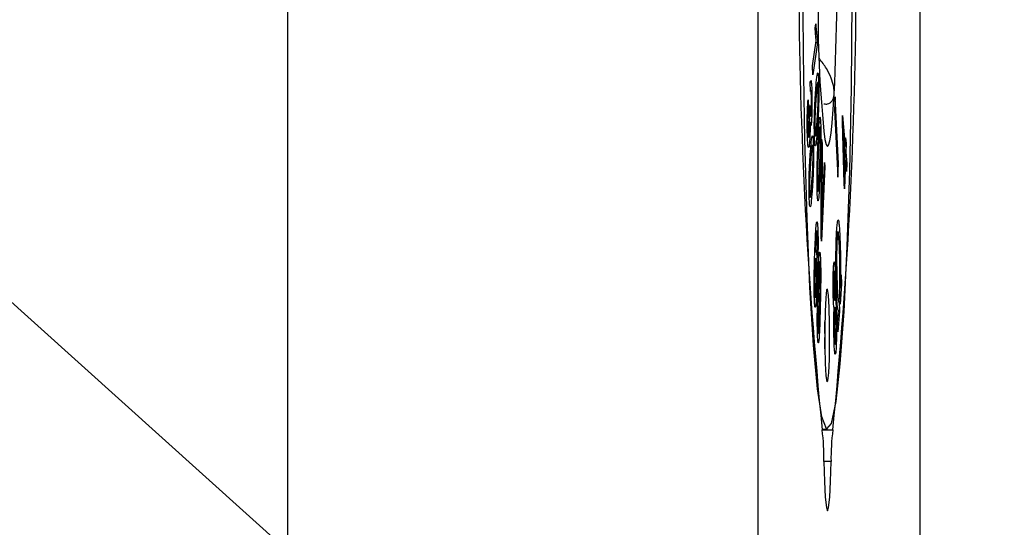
# Model space of a CAD drawing. Header units: millimetres. Extents: x 0 to 1262, y 0 to 420.
# Tile 75 of 99: x 1030.68 to 1037.69, y 161.44 to 165.05. Entities that reach past the tile are written whole.
import ezdxf

# ---------------------------------------------------------------- set-up
doc = ezdxf.new("R2010")
doc.units = ezdxf.units.MM
doc.header["$PDSIZE"] = -1
doc.layers.add('SLD-0', color=7, linetype='Continuous')
doc.styles.add('SLDTEXTSTYLE0', font='TXT', dxfattribs={"width": 0.75})
doc.dimstyles.new('SLDDIMSTYLE8', dxfattribs={"dimtxt": 3.5, "dimasz": 3.2, "dimexe": 0, "dimexo": 0.0625, "dimgap": 0.875, "dimtad": 0, "dimtih": 1, "dimtoh": 1, "dimdec": 1, "dimlfac": 3, "dimrnd": 1e-09, "dimzin": 4, "dimdsep": 46, "dimtxsty": 'SLDTEXTSTYLE0', "dimblk1": 'NONE', "dimsah": 1, "dimcen": 0, "dimadec": 0, "dimazin": 1, "dimtfac": 1, "dimtdec": 1, "dimtmove": 0, "dimatfit": 3, "dimldrblk": 'NONE', "dimfxl": 1, "dimfrac": 2, "dimtolj": 1, "dimtzin": 12, "dimarcsym": 0})

# ---------------------------------------------------------------- blocks, each defined once
blk = doc.blocks.new('*D84')
at = {"layer": 'Defpoints', "color": 0, "transparency": 16777216}
for p in [(1018.227, 174.1974), (1020.9525, 171.7447)]:
    blk.add_point(p, dxfattribs=at)
at = {"layer": 'SLD-0', "color": 0, "lineweight": -2, "transparency": 16777216}
for p, q in [((1018.227, 174.1974), (1020.9525, 171.7447)), ((1036.6282, 157.6381), (1023.3312, 169.6041)), ((1039.8282, 157.6381), (1036.6282, 157.6381))]:
    blk.add_line(p, q, dxfattribs=at)
at = {"layer": 'SLD-0', "color": 0, "transparency": 16777216}
blk.add_solid([(1023.6879, 170.0005), (1022.9744, 169.2077), (1020.9525, 171.7447)], dxfattribs=at)
at = {"layer": 'SLD-0', "color": 0, "transparency": 16777216, "insert": (1040.7032, 159.3881), "char_height": 3.5, "attachment_point": 1, "style": 'SLDTEXTSTYLE0'}
blk.add_mtext('\\A1;3X∅11.0 [∅0.43]', dxfattribs=at)
blk = doc.blocks.new('_None')

msp = doc.modelspace()

# ---------------------------------------------------------------- linework, layer by layer
at = {"color": 7, "linetype": 'Continuous', "lineweight": 25}
for p, q in [((1037.089759, 340.627773), (1037.089759, 150.314287)), ((1035.936163, 333.9341), (1035.936163, 157.00796)), ((1032.589759, 202.46634), (1032.589759, 154.340877)), ((1036.345098, 164.994667), (1036.348987, 165.021905)), ((1036.349566, 164.930863), (1036.360051, 164.93139)), ((1036.360051, 164.93139), (1036.360836, 164.890398)), ((1036.326732, 164.723169), (1036.35236, 164.90274)), ((1036.360836, 164.890398), (1036.327944, 164.659961)), ((1036.350644, 164.890715), (1036.360836, 164.890398)), ((1036.327944, 164.659961), (1036.326732, 164.723169)), ((1036.310455, 164.540043), (1036.309711, 164.607057)), ((1036.314186, 164.550813), (1036.310333, 164.551016)), ((1036.486817, 164.502666), (1036.481818, 164.409639)), ((1036.511161, 164.025077), (1036.486817, 164.502666)), ((1036.294263, 164.481605), (1036.296226, 164.424551)), ((1036.303776, 164.418182), (1036.307371, 164.440643)), ((1036.305786, 164.430744), (1036.307553, 164.43078)), ((1036.307371, 164.440643), (1036.307553, 164.43078)), ((1036.481818, 164.409639), (1036.506162, 163.93205)), ((1036.538486, 164.322011), (1036.539945, 164.368867)), ((1036.539945, 164.368867), (1036.559357, 164.148144)), ((1036.305389, 164.311766), (1036.316687, 164.311225)), ((1036.373519, 164.323791), (1036.383409, 164.324192)), ((1036.55122, 163.886901), (1036.538486, 164.322011)), ((1036.375562, 164.274039), (1036.370267, 164.274286)), ((1036.540756, 164.244426), (1036.544059, 164.243945)), ((1036.544059, 164.243945), (1036.552987, 163.943621)), ((1036.557559, 164.090437), (1036.544059, 164.243945)), ((1036.559357, 164.148144), (1036.561338, 164.21177)), ((1036.561338, 164.21177), (1036.564711, 164.173417)), ((1036.386992, 163.50332), (1036.390332, 164.201469)), ((1036.390186, 164.170955), (1036.394111, 164.171085)), ((1036.390332, 164.201469), (1036.394111, 164.171085)), ((1036.394111, 164.171085), (1036.391125, 163.668381)), ((1036.552528, 164.147652), (1036.559357, 164.148144)), ((1036.560141, 164.173334), (1036.564711, 164.173417)), ((1036.564711, 164.173417), (1036.56273, 164.109792)), ((1036.552987, 163.943621), (1036.557559, 164.090437)), ((1036.555868, 164.109667), (1036.56273, 164.109792)), ((1036.56273, 164.109792), (1036.569906, 164.028194)), ((1036.414487, 164.006961), (1036.390576, 163.474366)), ((1036.393914, 163.645902), (1036.410928, 164.035622)), ((1036.409673, 164.006863), (1036.414487, 164.006961)), ((1036.410928, 164.035622), (1036.414487, 164.006961)), ((1036.501419, 164.025087), (1036.511161, 164.025077)), ((1036.506162, 163.93205), (1036.511161, 164.025077)), ((1036.560932, 164.052085), (1036.554593, 163.848548)), ((1036.556375, 164.052412), (1036.560932, 164.052085)), ((1036.568108, 163.970487), (1036.560932, 164.052085)), ((1036.563044, 164.02807), (1036.569906, 164.028194)), ((1036.569906, 164.028194), (1036.568108, 163.970487)), ((1036.549571, 163.943265), (1036.552987, 163.943621)), ((1036.554593, 163.848548), (1036.55122, 163.886901)), ((1036.387782, 163.668402), (1036.391125, 163.668381)), ((1036.348551, 163.527041), (1036.353637, 163.526807)), ((1036.357087, 163.547047), (1036.349705, 163.547434)), ((1036.387243, 163.555777), (1036.390282, 163.556406)), ((1036.390576, 163.474366), (1036.386992, 163.50332)), ((1036.363697, 163.356197), (1036.360641, 163.390503)), ((1036.373355, 163.305395), (1036.368978, 163.30558)), ((1036.481739, 163.257185), (1036.481583, 163.257192)), ((1036.523732, 163.139973), (1036.530909, 163.2348)), ((1036.530909, 163.2348), (1036.533114, 163.17166)), ((1036.533114, 163.17166), (1036.521666, 163.025551)), ((1036.526138, 163.171761), (1036.533114, 163.17166)), ((1036.521666, 163.025551), (1036.519311, 163.092847)), ((1036.520463, 163.139508), (1036.523732, 163.139973)), ((1036.483082, 163.058765), (1036.487582, 163.058991)), ((1036.515369, 163.044277), (1036.517762, 162.97577)), ((1036.487873, 163.000263), (1036.487616, 163.000276)), ((1036.50404, 162.893025), (1036.511491, 162.983736)), ((1036.517762, 162.97577), (1036.506277, 162.829067)), ((1036.510845, 162.975869), (1036.517762, 162.97577)), ((1036.506277, 162.829067), (1036.50404, 162.893025)), ((1036.393336, 162.137697), (1036.432588, 162.137697)), ((1036.394651, 162.132141), (1036.470524, 162.132141)), ((1036.45757, 161.905583), (1036.407605, 161.905583))]:
    msp.add_line(p, q, dxfattribs=at)
at = {"color": 7, "linetype": 'Continuous', "lineweight": 25, "flags": 128}
for points in [[(1036.606417, 165.189342), (1036.600486, 164.565851), (1036.588486, 163.975076), (1036.570852, 163.438369), (1036.54822, 162.975128), (1036.52141, 162.602094), (1036.491389, 162.332752), (1036.459243, 162.176835), (1036.426133, 162.139979), (1036.393257, 162.223516), (1036.361802, 162.424426), (1036.332906, 162.735449), (1036.307612, 163.145342), (1036.286836, 163.639293), (1036.271327, 164.199446), (1036.261647, 164.805559), (1036.258144, 165.435723)], [(1036.413804, 164.199027), (1036.422654, 164.163063), (1036.431674, 164.149479), (1036.44071, 164.158506), (1036.449607, 164.189992), (1036.458212, 164.243396), (1036.466379, 164.317805), (1036.473968, 164.411947), (1036.480849, 164.524209)], [(1036.435037, 162.481509), (1036.441181, 162.537488), (1036.445736, 162.634131), (1036.448009, 162.756726), (1036.447654, 162.886609), (1036.444724, 163.004006), (1036.439666, 163.091045), (1036.43325, 163.134474), (1036.426452, 163.127683), (1036.420308, 163.071704), (1036.415753, 162.975061), (1036.41348, 162.852466), (1036.413836, 162.722583), (1036.416765, 162.605186), (1036.421823, 162.518147), (1036.428239, 162.474718), (1036.435037, 162.481509)], [(1036.407605, 161.905583), (1036.41128, 161.76413), (1036.41708, 161.651629), (1036.424427, 161.579302), (1036.432588, 161.554363), (1036.440749, 161.579302), (1036.448096, 161.651629), (1036.453896, 161.76413), (1036.45757, 161.905583)]]:
    msp.add_lwpolyline(points, dxfattribs=at)
at = {"color": 7, "linetype": 'Continuous', "lineweight": 25}
for centre, radius, start, end in [((1069.686883, 165.47103), 33.459242, 174.2729373, 185.7270627), ((1003.178293, 165.47103), 33.459242, 354.2729373, 5.7270627), ((1015.840266, 165.465147), 20.662018, 357.389877, 0.918083), ((1044.4777, 165.084696), 8.112387, 179.5680943, 186.2677523), ((1030.281981, 162.804596), 6.132838, 359.0944773, 0.9055227), ((1034.72293, 161.922907), 1.684765, 359.4108162, 7.1340799), ((1038.142246, 161.922907), 1.684765, 172.8659201, 180.5891838)]:
    msp.add_arc(centre, radius, start, end, dxfattribs=at)
for points, knots in [([(1036.35236, 164.90274), (1036.351088, 164.914332), (1036.349134, 164.932138), (1036.346765, 164.96508), (1036.345655, 164.984774), (1036.345098, 164.994667)], [0, 0, 0, 0, 0.48144152, 0.73953647, 1, 1, 1, 1]), ([(1036.348987, 165.021905), (1036.350113, 165.005927), (1036.352287, 164.975085), (1036.35604, 164.942295), (1036.358693, 164.935081), (1036.360051, 164.93139)], [0, 0, 0, 0, 0.34430219, 0.66455928, 1, 1, 1, 1]), ([(1036.480849, 164.524209), (1036.480345, 164.540581), (1036.4793, 164.574591), (1036.459056, 164.638268), (1036.425694, 164.70888), (1036.392426, 164.752101), (1036.374896, 164.774875)], [0, 0, 0, 0, 0.21785165, 0.45255879, 0.71154716, 1, 1, 1, 1]), ([(1036.34928, 164.559879), (1036.350433, 164.574902), (1036.353913, 164.620246), (1036.358698, 164.665154), (1036.363513, 164.676237), (1036.366369, 164.664571), (1036.368301, 164.638467), (1036.3691, 164.618724), (1036.369368, 164.612089)], [0, 0, 0, 0, 0.18631446, 0.56235589, 0.69357807, 0.82625739, 0.94160798, 1, 1, 1, 1]), ([(1036.309711, 164.607057), (1036.311094, 164.613054), (1036.313452, 164.623276), (1036.316878, 164.61326), (1036.319479, 164.58566), (1036.320873, 164.552335), (1036.321395, 164.532064), (1036.321512, 164.527518)], [0, 0, 0, 0, 0.30734959, 0.52390078, 0.74148691, 0.9420327, 1, 1, 1, 1]), ([(1036.340112, 164.215192), (1036.339622, 164.231763), (1036.338678, 164.263745), (1036.338686, 164.324222), (1036.33991, 164.393839), (1036.34356, 164.47767), (1036.347101, 164.528567), (1036.34928, 164.559879)], [0, 0, 0, 0, 0.13080573, 0.2524474, 0.40875475, 0.63627502, 1, 1, 1, 1]), ([(1036.366368, 164.575068), (1036.366054, 164.581777), (1036.365433, 164.595012), (1036.363921, 164.605851), (1036.361848, 164.607651), (1036.358776, 164.592022), (1036.355226, 164.55391), (1036.35267, 164.520396), (1036.35138, 164.503491)], [0, 0, 0, 0, 0.08277329, 0.16329882, 0.27918384, 0.44773074, 0.72141459, 1, 1, 1, 1]), ([(1036.35806, 164.324017), (1036.359189, 164.339795), (1036.361449, 164.371369), (1036.364386, 164.420505), (1036.366406, 164.468262), (1036.367143, 164.510042), (1036.367191, 164.542775), (1036.366766, 164.563543), (1036.366425, 164.573422), (1036.366368, 164.575068)], [0, 0, 0, 0, 0.24567506, 0.49166316, 0.68605237, 0.80094261, 0.89104836, 0.98183591, 1, 1, 1, 1]), ([(1036.369368, 164.612089), (1036.369865, 164.595554), (1036.370833, 164.563362), (1036.37087, 164.511497), (1036.370349, 164.482343), (1036.37013, 164.470071)], [0, 0, 0, 0, 0.37949139, 0.73879803, 1, 1, 1, 1]), ([(1036.318326, 164.499081), (1036.317995, 164.509705), (1036.317381, 164.52947), (1036.315849, 164.545752), (1036.313932, 164.553318), (1036.312102, 164.548809), (1036.310852, 164.542155), (1036.310455, 164.540043)], [0, 0, 0, 0, 0.21260878, 0.39554302, 0.56535565, 0.86201378, 1, 1, 1, 1]), ([(1036.315291, 164.375076), (1036.316075, 164.383464), (1036.317353, 164.397143), (1036.318436, 164.430299), (1036.318844, 164.461249), (1036.318617, 164.48479), (1036.318377, 164.496567), (1036.318326, 164.499081)], [0, 0, 0, 0, 0.33180971, 0.54111976, 0.75071383, 0.94678875, 1, 1, 1, 1]), ([(1036.321512, 164.527518), (1036.321841, 164.509056), (1036.322484, 164.472889), (1036.321992, 164.417323), (1036.320718, 164.367903), (1036.318832, 164.332063), (1036.317305, 164.317234), (1036.316687, 164.311225)], [0, 0, 0, 0, 0.22074647, 0.43243188, 0.62519279, 0.84811666, 1, 1, 1, 1]), ([(1036.35138, 164.503491), (1036.350252, 164.487686), (1036.347995, 164.456058), (1036.34505, 164.406991), (1036.343037, 164.359028), (1036.342307, 164.317477), (1036.342236, 164.285272), (1036.342652, 164.26476), (1036.342988, 164.254853), (1036.343049, 164.253029)], [0, 0, 0, 0, 0.24622408, 0.49274235, 0.68818379, 0.80316315, 0.89117112, 0.97996501, 1, 1, 1, 1]), ([(1036.407604, 164.452647), (1036.416499, 164.451841), (1036.441031, 164.449617), (1036.468053, 164.471209), (1036.479454, 164.502293), (1036.480751, 164.522673), (1036.480849, 164.524209)], [0, 0, 0, 0, 0.21415792, 0.59066623, 0.96914764, 1, 1, 1, 1]), ([(1036.289035, 164.245499), (1036.288674, 164.26643), (1036.287947, 164.308465), (1036.288672, 164.37167), (1036.290305, 164.424678), (1036.292291, 164.459551), (1036.293745, 164.475819), (1036.294263, 164.481605)], [0, 0, 0, 0, 0.23040554, 0.4627212, 0.65828639, 0.87847834, 1, 1, 1, 1]), ([(1036.296226, 164.424551), (1036.295068, 164.408685), (1036.293284, 164.384245), (1036.291927, 164.338829), (1036.291736, 164.305456), (1036.291996, 164.285688), (1036.292215, 164.275719), (1036.292248, 164.2742)], [0, 0, 0, 0, 0.43792077, 0.6745667, 0.82407533, 0.97319097, 1, 1, 1, 1]), ([(1036.305227, 164.378745), (1036.305062, 164.384667), (1036.304782, 164.394752), (1036.304259, 164.407457), (1036.303937, 164.414602), (1036.303776, 164.418182)], [0, 0, 0, 0, 0.41503076, 0.70691155, 1, 1, 1, 1]), ([(1036.307553, 164.43078), (1036.307891, 164.418819), (1036.30852, 164.396557), (1036.310078, 164.373559), (1036.311812, 164.362285), (1036.313636, 164.363022), (1036.31474, 164.371062), (1036.315291, 164.375076)], [0, 0, 0, 0, 0.22774304, 0.42391276, 0.62007951, 0.81028789, 1, 1, 1, 1]), ([(1036.37013, 164.470071), (1036.36946, 164.446233), (1036.368123, 164.398662), (1036.364626, 164.331681), (1036.361844, 164.291403), (1036.360179, 164.267303)], [0, 0, 0, 0, 0.28744466, 0.57363209, 1, 1, 1, 1]), ([(1036.301354, 164.228205), (1036.302207, 164.236943), (1036.303682, 164.252051), (1036.305131, 164.288832), (1036.305745, 164.32454), (1036.305683, 164.355899), (1036.305359, 164.37212), (1036.305227, 164.378745)], [0, 0, 0, 0, 0.29360733, 0.50764468, 0.72195468, 0.88643692, 1, 1, 1, 1]), ([(1036.364771, 164.172665), (1036.365677, 164.192955), (1036.368409, 164.254193), (1036.372402, 164.321694), (1036.37689, 164.356559), (1036.379805, 164.359761), (1036.382021, 164.344127), (1036.383062, 164.329171), (1036.383409, 164.324192)], [0, 0, 0, 0, 0.18648248, 0.56283105, 0.69394866, 0.82644794, 0.94222688, 1, 1, 1, 1]), ([(1036.308605, 164.324086), (1036.308663, 164.310546), (1036.30878, 164.283466), (1036.307949, 164.240496), (1036.306057, 164.196341), (1036.304094, 164.175681), (1036.30295, 164.163645)], [0, 0, 0, 0, 0.19391291, 0.38781579, 0.64335304, 1, 1, 1, 1]), ([(1036.316687, 164.311225), (1036.315681, 164.304537), (1036.313862, 164.29245), (1036.310941, 164.297717), (1036.309403, 164.315083), (1036.308605, 164.324086)], [0, 0, 0, 0, 0.37362396, 0.67528326, 1, 1, 1, 1]), ([(1036.343049, 164.253029), (1036.343353, 164.246473), (1036.343956, 164.233438), (1036.345422, 164.222381), (1036.347469, 164.219874), (1036.350558, 164.234581), (1036.354162, 164.272753), (1036.356752, 164.306816), (1036.35806, 164.324017)], [0, 0, 0, 0, 0.08039346, 0.15984618, 0.27220654, 0.4406554, 0.71754025, 1, 1, 1, 1]), ([(1036.381023, 164.2734), (1036.380619, 164.278364), (1036.37982, 164.288195), (1036.378132, 164.290507), (1036.375994, 164.280818), (1036.373276, 164.247561), (1036.370452, 164.194049), (1036.368538, 164.150715), (1036.367574, 164.128892)], [0, 0, 0, 0, 0.08429114, 0.16693275, 0.29267595, 0.47087048, 0.73352361, 1, 1, 1, 1]), ([(1036.383409, 164.324192), (1036.384146, 164.309975), (1036.385564, 164.282654), (1036.386233, 164.232475), (1036.386134, 164.202788), (1036.386095, 164.191231)], [0, 0, 0, 0, 0.39850214, 0.76583916, 1, 1, 1, 1]), ([(1036.30295, 164.163645), (1036.30161, 164.154304), (1036.299179, 164.137349), (1036.295384, 164.143227), (1036.292351, 164.167798), (1036.290167, 164.204413), (1036.289379, 164.233043), (1036.289035, 164.245499)], [0, 0, 0, 0, 0.26151194, 0.47468247, 0.68767811, 0.86412498, 1, 1, 1, 1]), ([(1036.292248, 164.2742), (1036.292618, 164.26237), (1036.293311, 164.240243), (1036.295195, 164.219407), (1036.297359, 164.209904), (1036.299544, 164.214467), (1036.300816, 164.224121), (1036.301354, 164.228205)], [0, 0, 0, 0, 0.20397514, 0.38148758, 0.60713079, 0.83380722, 1, 1, 1, 1]), ([(1036.312052, 164.120034), (1036.313221, 164.134579), (1036.316752, 164.178495), (1036.32158, 164.221346), (1036.326378, 164.229632), (1036.329187, 164.216676), (1036.331039, 164.189831), (1036.331797, 164.170119), (1036.33204, 164.163805)], [0, 0, 0, 0, 0.1877376, 0.56681157, 0.69692797, 0.82828053, 0.94499261, 1, 1, 1, 1]), ([(1036.360179, 164.267303), (1036.359026, 164.252283), (1036.355546, 164.206942), (1036.350759, 164.162082), (1036.345945, 164.151021), (1036.343088, 164.162746), (1036.341169, 164.189007), (1036.340375, 164.208675), (1036.340112, 164.215192)], [0, 0, 0, 0, 0.18646384, 0.56290942, 0.69414519, 0.82681517, 0.94261472, 1, 1, 1, 1]), ([(1036.376486, 163.9897), (1036.377357, 164.010623), (1036.379099, 164.052495), (1036.381238, 164.114363), (1036.382527, 164.170132), (1036.382665, 164.213768), (1036.382277, 164.24588), (1036.381572, 164.264002), (1036.381103, 164.272024), (1036.381023, 164.2734)], [0, 0, 0, 0, 0.24601929, 0.49235614, 0.68305902, 0.79812399, 0.88918455, 0.98099207, 1, 1, 1, 1]), ([(1036.329019, 164.128358), (1036.328707, 164.135327), (1036.328102, 164.14886), (1036.32658, 164.15991), (1036.324487, 164.162459), (1036.321412, 164.147145), (1036.317879, 164.110875), (1036.315346, 164.079207), (1036.31407, 164.063246)], [0, 0, 0, 0, 0.08480293, 0.16466572, 0.28346919, 0.45672506, 0.72620229, 1, 1, 1, 1]), ([(1036.33204, 164.163805), (1036.332535, 164.146301), (1036.333484, 164.112762), (1036.333376, 164.061356), (1036.332846, 164.033585), (1036.332637, 164.022662)], [0, 0, 0, 0, 0.39839356, 0.76335992, 1, 1, 1, 1]), ([(1036.360681, 163.794402), (1036.360003, 163.807439), (1036.35867, 163.833081), (1036.35783, 163.889945), (1036.357992, 163.961236), (1036.360267, 164.061633), (1036.363022, 164.129539), (1036.364771, 164.172665)], [0, 0, 0, 0, 0.12662832, 0.24905582, 0.3997951, 0.61882403, 1, 1, 1, 1]), ([(1036.386095, 164.191231), (1036.38578, 164.164864), (1036.385149, 164.112238), (1036.382715, 164.029953), (1036.380587, 163.977183), (1036.379314, 163.945634)], [0, 0, 0, 0, 0.28764481, 0.57410558, 1, 1, 1, 1]), ([(1036.30258, 163.781691), (1036.302128, 163.797699), (1036.301238, 163.829218), (1036.301279, 163.888273), (1036.302492, 163.955979), (1036.306172, 164.038984), (1036.309776, 164.088667), (1036.312052, 164.120034)], [0, 0, 0, 0, 0.12617222, 0.24843994, 0.40248774, 0.62276763, 1, 1, 1, 1]), ([(1036.320509, 163.882608), (1036.321657, 163.89789), (1036.323954, 163.928479), (1036.32691, 163.976282), (1036.328948, 164.022743), (1036.329717, 164.063416), (1036.329799, 164.095722), (1036.329408, 164.11657), (1036.329078, 164.126574), (1036.329019, 164.128358)], [0, 0, 0, 0, 0.24761272, 0.49563354, 0.68576244, 0.80066716, 0.89030755, 0.98044516, 1, 1, 1, 1]), ([(1036.367574, 164.128892), (1036.366703, 164.107973), (1036.36496, 164.066111), (1036.362813, 164.003988), (1036.361529, 163.948037), (1036.361385, 163.904502), (1036.361769, 163.873179), (1036.362442, 163.855025), (1036.362912, 163.847112), (1036.363003, 163.845583)], [0, 0, 0, 0, 0.2464149, 0.4931319, 0.68674503, 0.80080008, 0.88950502, 0.9786501, 1, 1, 1, 1]), ([(1036.31407, 164.063246), (1036.312922, 164.047956), (1036.310626, 164.01735), (1036.307673, 163.969519), (1036.305622, 163.922891), (1036.304871, 163.882077), (1036.304779, 163.849883), (1036.305173, 163.829601), (1036.30549, 163.819795), (1036.305544, 163.818119)], [0, 0, 0, 0, 0.24821826, 0.49685955, 0.68735433, 0.80475847, 0.89285119, 0.9816871, 1, 1, 1, 1]), ([(1036.332637, 164.022662), (1036.33194, 163.999098), (1036.330551, 163.952071), (1036.326999, 163.887207), (1036.324205, 163.848486), (1036.322546, 163.825494)], [0, 0, 0, 0, 0.28973548, 0.57824875, 1, 1, 1, 1]), ([(1036.379314, 163.945634), (1036.378409, 163.925334), (1036.375678, 163.864047), (1036.371677, 163.796719), (1036.367187, 163.761899), (1036.364281, 163.758809), (1036.36207, 163.77446), (1036.361032, 163.789365), (1036.360681, 163.794402)], [0, 0, 0, 0, 0.18655241, 0.56320972, 0.69429636, 0.8268694, 0.94148324, 1, 1, 1, 1]), ([(1036.363003, 163.845583), (1036.363431, 163.840346), (1036.364266, 163.830132), (1036.366028, 163.828205), (1036.368226, 163.839156), (1036.370917, 163.873679), (1036.373696, 163.926396), (1036.375552, 163.968511), (1036.376486, 163.9897)], [0, 0, 0, 0, 0.08901291, 0.17357508, 0.30447176, 0.48739363, 0.74208539, 1, 1, 1, 1]), ([(1036.305544, 163.818119), (1036.305836, 163.811518), (1036.306426, 163.798193), (1036.307927, 163.786327), (1036.310023, 163.783293), (1036.313108, 163.798157), (1036.316662, 163.834221), (1036.319219, 163.866386), (1036.320509, 163.882608)], [0, 0, 0, 0, 0.08000311, 0.16150322, 0.28261953, 0.4513158, 0.72328115, 1, 1, 1, 1]), ([(1036.322546, 163.825494), (1036.321377, 163.810941), (1036.317847, 163.766995), (1036.313016, 163.724454), (1036.30822, 163.715804), (1036.305427, 163.728932), (1036.303586, 163.755724), (1036.302829, 163.775269), (1036.30258, 163.781691)], [0, 0, 0, 0, 0.18791072, 0.56743906, 0.69757208, 0.82909771, 0.9438362, 1, 1, 1, 1]), ([(1036.391125, 163.668381), (1036.391041, 163.655125), (1036.390882, 163.629777), (1036.390599, 163.592449), (1036.390388, 163.568422), (1036.390282, 163.556406)], [0, 0, 0, 0, 0.35402816, 0.67694895, 1, 1, 1, 1]), ([(1036.342764, 163.406658), (1036.343602, 163.427957), (1036.34613, 163.492215), (1036.349908, 163.567907), (1036.354554, 163.609032), (1036.357698, 163.616753), (1036.360335, 163.605672), (1036.361617, 163.5901), (1036.36216, 163.583502)], [0, 0, 0, 0, 0.17541781, 0.52924424, 0.66946392, 0.81028691, 0.91961206, 1, 1, 1, 1]), ([(1036.36216, 163.583502), (1036.362945, 163.570319), (1036.364466, 163.544758), (1036.365431, 163.491751), (1036.36544, 163.432646), (1036.364602, 163.388199), (1036.363848, 163.361547), (1036.363697, 163.356197)], [0, 0, 0, 0, 0.23345943, 0.45266344, 0.64014137, 0.92775531, 1, 1, 1, 1]), ([(1036.390282, 163.556406), (1036.390697, 163.567158), (1036.39149, 163.587733), (1036.392703, 163.617538), (1036.393511, 163.636446), (1036.393914, 163.645902)], [0, 0, 0, 0, 0.35363391, 0.67674274, 1, 1, 1, 1]), ([(1036.499845, 163.573887), (1036.501062, 163.587577), (1036.503503, 163.615042), (1036.50788, 163.632034), (1036.511283, 163.623233), (1036.513122, 163.610879), (1036.513492, 163.608395)], [0, 0, 0, 0, 0.29464569, 0.59110986, 0.91777111, 1, 1, 1, 1]), ([(1036.513492, 163.608395), (1036.514767, 163.59677), (1036.516984, 163.576557), (1036.51985, 163.5283), (1036.521266, 163.49182), (1036.522062, 163.471312)], [0, 0, 0, 0, 0.37205759, 0.64698182, 1, 1, 1, 1]), ([(1036.353637, 163.526807), (1036.352477, 163.511264), (1036.350533, 163.485217), (1036.348343, 163.437028), (1036.347187, 163.407937), (1036.346608, 163.39334)], [0, 0, 0, 0, 0.42440643, 0.71119054, 1, 1, 1, 1]), ([(1036.359909, 163.530849), (1036.359328, 163.53694), (1036.358248, 163.548264), (1036.356169, 163.547072), (1036.354692, 163.537042), (1036.353806, 163.528449), (1036.353637, 163.526807)], [0, 0, 0, 0, 0.29518096, 0.54883625, 0.91380897, 1, 1, 1, 1]), ([(1036.361695, 163.466795), (1036.361651, 163.473431), (1036.361545, 163.489501), (1036.360986, 163.513045), (1036.360258, 163.525081), (1036.359909, 163.530849)], [0, 0, 0, 0, 0.26809553, 0.6492786, 1, 1, 1, 1]), ([(1036.49607, 163.139934), (1036.495354, 163.163036), (1036.493557, 163.221023), (1036.492401, 163.3179), (1036.493078, 163.417658), (1036.49526, 163.498078), (1036.497829, 163.546652), (1036.499487, 163.569049), (1036.499845, 163.573887)], [0, 0, 0, 0, 0.16288443, 0.40883478, 0.58650517, 0.76416911, 0.94905789, 1, 1, 1, 1]), ([(1036.501931, 163.51087), (1036.501367, 163.502959), (1036.499937, 163.482887), (1036.498249, 163.442004), (1036.497823, 163.405871), (1036.497635, 163.389961)], [0, 0, 0, 0, 0.26696823, 0.67725467, 1, 1, 1, 1]), ([(1036.518239, 163.409364), (1036.517377, 163.430479), (1036.515312, 163.481049), (1036.511652, 163.532226), (1036.507712, 163.548214), (1036.504614, 163.540336), (1036.502833, 163.520781), (1036.501931, 163.51087)], [0, 0, 0, 0, 0.21913902, 0.52483759, 0.68160574, 0.83864922, 1, 1, 1, 1]), ([(1036.360641, 163.390503), (1036.360782, 163.396605), (1036.361064, 163.408814), (1036.361562, 163.433692), (1036.361642, 163.4536), (1036.361695, 163.466795)], [0, 0, 0, 0, 0.25204047, 0.50426766, 1, 1, 1, 1]), ([(1036.522062, 163.471312), (1036.522782, 163.448272), (1036.524476, 163.394082), (1036.52549, 163.307031), (1036.525206, 163.247408), (1036.525093, 163.223899)], [0, 0, 0, 0, 0.30940798, 0.72769523, 1, 1, 1, 1]), ([(1036.340932, 163.030422), (1036.340076, 163.04511), (1036.338356, 163.074598), (1036.337299, 163.140923), (1036.337444, 163.22199), (1036.339456, 163.313377), (1036.341626, 163.374571), (1036.342764, 163.406658)], [0, 0, 0, 0, 0.15386688, 0.30889739, 0.47358301, 0.72397307, 1, 1, 1, 1]), ([(1036.346608, 163.39334), (1036.347661, 163.401325), (1036.34953, 163.415495), (1036.35257, 163.413391), (1036.354171, 163.396644), (1036.354999, 163.38798)], [0, 0, 0, 0, 0.38392043, 0.6812931, 1, 1, 1, 1]), ([(1036.354999, 163.38798), (1036.355666, 163.376518), (1036.356983, 163.353871), (1036.358019, 163.300514), (1036.358182, 163.239911), (1036.357233, 163.173928), (1036.355935, 163.135792), (1036.355255, 163.1158)], [0, 0, 0, 0, 0.16815878, 0.33223432, 0.54944379, 0.76380532, 1, 1, 1, 1]), ([(1036.363628, 163.151587), (1036.36426, 163.175352), (1036.36617, 163.247081), (1036.369223, 163.330473), (1036.37315, 163.384508), (1036.375933, 163.400785), (1036.378297, 163.395983), (1036.379506, 163.385894), (1036.379918, 163.382452)], [0, 0, 0, 0, 0.18621756, 0.56204839, 0.69263981, 0.82455252, 0.94016102, 1, 1, 1, 1]), ([(1036.379918, 163.382452), (1036.380792, 163.372236), (1036.382477, 163.352535), (1036.383776, 163.307017), (1036.384053, 163.277199), (1036.384166, 163.265021)], [0, 0, 0, 0, 0.38917458, 0.75051883, 1, 1, 1, 1]), ([(1036.497635, 163.389961), (1036.497595, 163.362808), (1036.497503, 163.301298), (1036.499019, 163.232806), (1036.500273, 163.194767), (1036.500578, 163.185524)], [0, 0, 0, 0, 0.37433143, 0.84796587, 1, 1, 1, 1]), ([(1036.52074, 163.154072), (1036.520992, 163.180711), (1036.521577, 163.24258), (1036.520549, 163.332615), (1036.518929, 163.386439), (1036.518239, 163.409364)], [0, 0, 0, 0, 0.30269134, 0.70300019, 1, 1, 1, 1]), ([(1036.352197, 163.336569), (1036.351692, 163.34216), (1036.350677, 163.353375), (1036.348723, 163.35509), (1036.346702, 163.345365), (1036.344686, 163.320226), (1036.343671, 163.295979), (1036.343117, 163.282756)], [0, 0, 0, 0, 0.1639932, 0.32894311, 0.54005365, 0.74916073, 1, 1, 1, 1]), ([(1036.352164, 163.15217), (1036.352933, 163.175475), (1036.354065, 163.209754), (1036.354325, 163.263084), (1036.353932, 163.298262), (1036.353091, 163.322799), (1036.352445, 163.332761), (1036.352197, 163.336569)], [0, 0, 0, 0, 0.39537056, 0.58154422, 0.76853234, 0.91150677, 1, 1, 1, 1]), ([(1036.378217, 163.322423), (1036.377751, 163.325489), (1036.376838, 163.331489), (1036.37517, 163.326029), (1036.373228, 163.306834), (1036.370993, 163.262637), (1036.368882, 163.198006), (1036.367552, 163.147188), (1036.366882, 163.121593)], [0, 0, 0, 0, 0.0864873, 0.16920077, 0.2922431, 0.47077048, 0.73343922, 1, 1, 1, 1]), ([(1036.377271, 163.025846), (1036.377863, 163.05006), (1036.379048, 163.098516), (1036.380377, 163.16835), (1036.380953, 163.228365), (1036.380561, 163.27136), (1036.379803, 163.300395), (1036.378906, 163.315359), (1036.378336, 163.321201), (1036.378217, 163.322423)], [0, 0, 0, 0, 0.24547118, 0.49123951, 0.68303857, 0.79696338, 0.88637555, 0.97624907, 1, 1, 1, 1]), ([(1036.473431, 163.098109), (1036.473019, 163.124574), (1036.472334, 163.168461), (1036.473064, 163.231477), (1036.474488, 163.277661), (1036.476268, 163.30392), (1036.477417, 163.313698), (1036.477754, 163.316566)], [0, 0, 0, 0, 0.31212839, 0.51760958, 0.7231668, 0.91880152, 1, 1, 1, 1]), ([(1036.477754, 163.316566), (1036.478818, 163.322533), (1036.480754, 163.333379), (1036.483649, 163.32118), (1036.486061, 163.295231), (1036.48785, 163.257117), (1036.488573, 163.227023), (1036.488895, 163.213588)], [0, 0, 0, 0, 0.23718773, 0.43118638, 0.62450927, 0.8323658, 1, 1, 1, 1]), ([(1036.343117, 163.282756), (1036.342361, 163.259368), (1036.341174, 163.222636), (1036.34088, 163.163853), (1036.341322, 163.122398), (1036.342253, 163.097102), (1036.342851, 163.087973), (1036.343022, 163.08536)], [0, 0, 0, 0, 0.3726166, 0.58519592, 0.79851777, 0.94233673, 1, 1, 1, 1]), ([(1036.384166, 163.265021), (1036.38418, 163.237976), (1036.384206, 163.184001), (1036.382834, 163.093025), (1036.381406, 163.032069), (1036.380551, 162.995559)], [0, 0, 0, 0, 0.28710977, 0.57300864, 1, 1, 1, 1]), ([(1036.479088, 163.254088), (1036.478604, 163.24918), (1036.477631, 163.239317), (1036.476729, 163.213012), (1036.476256, 163.182877), (1036.476267, 163.152794), (1036.476609, 163.134104), (1036.476756, 163.126097)], [0, 0, 0, 0, 0.20625281, 0.4144314, 0.60586398, 0.83113993, 1, 1, 1, 1]), ([(1036.485539, 163.188518), (1036.48523, 163.200726), (1036.484652, 163.223531), (1036.483145, 163.247947), (1036.481562, 163.259793), (1036.480142, 163.260643), (1036.479401, 163.256035), (1036.479088, 163.254088)], [0, 0, 0, 0, 0.26028946, 0.48623577, 0.71272252, 0.87863712, 1, 1, 1, 1]), ([(1036.48322, 163.059609), (1036.483699, 163.064308), (1036.484663, 163.07375), (1036.485569, 163.099451), (1036.486063, 163.128829), (1036.486046, 163.159678), (1036.485702, 163.179263), (1036.485539, 163.188518)], [0, 0, 0, 0, 0.20096905, 0.40377697, 0.5923122, 0.80733923, 1, 1, 1, 1]), ([(1036.488895, 163.213588), (1036.489211, 163.194877), (1036.489756, 163.162512), (1036.489454, 163.113785), (1036.488588, 163.081091), (1036.487841, 163.064678), (1036.487582, 163.058991)], [0, 0, 0, 0, 0.35106206, 0.60725791, 0.86391807, 1, 1, 1, 1]), ([(1036.500578, 163.185524), (1036.501415, 163.163913), (1036.50329, 163.115546), (1036.507342, 163.060678), (1036.511738, 163.03694), (1036.514419, 163.042357), (1036.515369, 163.044277)], [0, 0, 0, 0, 0.24078161, 0.53889368, 0.8365716, 1, 1, 1, 1]), ([(1036.525093, 163.223899), (1036.524934, 163.209627), (1036.524694, 163.188123), (1036.524165, 163.160538), (1036.523877, 163.146832), (1036.523732, 163.139973)], [0, 0, 0, 0, 0.49641157, 0.74799361, 1, 1, 1, 1]), ([(1036.355255, 163.1158), (1036.354357, 163.094985), (1036.352556, 163.05322), (1036.349238, 163.014918), (1036.345948, 162.998846), (1036.343134, 163.005239), (1036.341612, 163.022649), (1036.340932, 163.030422)], [0, 0, 0, 0, 0.25311346, 0.5078613, 0.68250399, 0.85825331, 1, 1, 1, 1]), ([(1036.343022, 163.08536), (1036.343498, 163.080378), (1036.344395, 163.070998), (1036.346253, 163.070949), (1036.348271, 163.081942), (1036.350439, 163.110499), (1036.351549, 163.137309), (1036.352164, 163.15217)], [0, 0, 0, 0, 0.14868748, 0.27990328, 0.50399393, 0.72504244, 1, 1, 1, 1]), ([(1036.364276, 162.765186), (1036.363457, 162.774835), (1036.361849, 162.793791), (1036.360323, 162.845699), (1036.359613, 162.916043), (1036.360625, 163.023832), (1036.36246, 163.101898), (1036.363628, 163.151587)], [0, 0, 0, 0, 0.12654845, 0.24860204, 0.40262127, 0.61976811, 1, 1, 1, 1]), ([(1036.366882, 163.121593), (1036.36629, 163.097381), (1036.365103, 163.048919), (1036.363791, 162.97912), (1036.363213, 162.918851), (1036.363621, 162.875884), (1036.364368, 162.846745), (1036.365248, 162.832313), (1036.365799, 162.826675), (1036.365906, 162.825572)], [0, 0, 0, 0, 0.24632176, 0.49303417, 0.68416974, 0.80186026, 0.88980372, 0.97844089, 1, 1, 1, 1]), ([(1036.48009, 163.00158), (1036.47913, 163.004058), (1036.477429, 163.008444), (1036.475387, 163.035801), (1036.474163, 163.066669), (1036.473648, 163.088797), (1036.473431, 163.098109)], [0, 0, 0, 0, 0.32298297, 0.57190921, 0.81984871, 1, 1, 1, 1]), ([(1036.476756, 163.126097), (1036.477167, 163.110204), (1036.477832, 163.084475), (1036.47953, 163.061198), (1036.481155, 163.051345), (1036.482431, 163.054517), (1036.48308, 163.058703), (1036.48322, 163.059609)], [0, 0, 0, 0, 0.33428461, 0.5411725, 0.74847736, 0.94559703, 1, 1, 1, 1]), ([(1036.506482, 162.991265), (1036.505146, 163.000024), (1036.501944, 163.021015), (1036.498457, 163.077136), (1036.496687, 163.123702), (1036.49607, 163.139934)], [0, 0, 0, 0, 0.31810947, 0.76230735, 1, 1, 1, 1]), ([(1036.519311, 163.092847), (1036.51948, 163.098691), (1036.519818, 163.110381), (1036.520326, 163.130593), (1036.520589, 163.145501), (1036.52074, 163.154072)], [0, 0, 0, 0, 0.29819256, 0.59653497, 1, 1, 1, 1]), ([(1036.365906, 162.825572), (1036.366364, 162.822451), (1036.367255, 162.816381), (1036.368916, 162.821458), (1036.370854, 162.839544), (1036.373119, 162.883387), (1036.375226, 162.94845), (1036.376586, 162.999916), (1036.377271, 163.025846)], [0, 0, 0, 0, 0.08512213, 0.16554399, 0.29039389, 0.46358195, 0.72973005, 1, 1, 1, 1]), ([(1036.487582, 163.058991), (1036.488707, 163.05693), (1036.490772, 163.053147), (1036.493288, 163.019927), (1036.494941, 162.980554), (1036.49563, 162.951083), (1036.495941, 162.937775)], [0, 0, 0, 0, 0.29852851, 0.54773626, 0.7957597, 1, 1, 1, 1]), ([(1036.380551, 162.995559), (1036.379919, 162.971791), (1036.378009, 162.900038), (1036.374944, 162.816765), (1036.37101, 162.762586), (1036.36821, 162.746744), (1036.365865, 162.75197), (1036.364673, 162.761889), (1036.364276, 162.765186)], [0, 0, 0, 0, 0.18645177, 0.56288435, 0.69405547, 0.82672829, 0.94241063, 1, 1, 1, 1]), ([(1036.478345, 162.805251), (1036.477904, 162.831299), (1036.477193, 162.873363), (1036.477576, 162.934432), (1036.478613, 162.975307), (1036.479672, 162.994153), (1036.48009, 163.00158)], [0, 0, 0, 0, 0.37952164, 0.61289759, 0.8474344, 1, 1, 1, 1]), ([(1036.484444, 162.996598), (1036.483807, 162.990097), (1036.48262, 162.977979), (1036.481549, 162.945824), (1036.480979, 162.909952), (1036.480999, 162.869968), (1036.481463, 162.84386), (1036.481692, 162.830976)], [0, 0, 0, 0, 0.21078321, 0.39288946, 0.57330331, 0.78943738, 1, 1, 1, 1]), ([(1036.492608, 162.911559), (1036.492172, 162.9289), (1036.491405, 162.959367), (1036.489419, 162.990344), (1036.487428, 163.004699), (1036.485687, 163.004505), (1036.484789, 162.998792), (1036.484444, 162.996598)], [0, 0, 0, 0, 0.28872199, 0.50724476, 0.72588642, 0.89474659, 1, 1, 1, 1]), ([(1036.511491, 162.983736), (1036.510792, 162.983583), (1036.509605, 162.983322), (1036.507926, 162.985603), (1036.506965, 162.989372), (1036.506482, 162.991265)], [0, 0, 0, 0, 0.41624617, 0.70683913, 1, 1, 1, 1]), ([(1036.489808, 162.745704), (1036.490445, 162.752088), (1036.491665, 162.764311), (1036.492776, 162.796791), (1036.493346, 162.833133), (1036.493308, 162.872843), (1036.492841, 162.898703), (1036.492608, 162.911559)], [0, 0, 0, 0, 0.20907908, 0.40027976, 0.57901267, 0.79072362, 1, 1, 1, 1]), ([(1036.495941, 162.937775), (1036.496376, 162.911764), (1036.497152, 162.865248), (1036.496658, 162.794559), (1036.49519, 162.736547), (1036.493097, 162.700142), (1036.491613, 162.687247), (1036.491123, 162.682995)], [0, 0, 0, 0, 0.26805574, 0.47938112, 0.69071056, 0.89802101, 1, 1, 1, 1]), ([(1036.481692, 162.830976), (1036.482231, 162.810465), (1036.483101, 162.777344), (1036.485311, 162.747861), (1036.487282, 162.736352), (1036.488837, 162.73912), (1036.48959, 162.744225), (1036.489808, 162.745704)], [0, 0, 0, 0, 0.34386523, 0.55524988, 0.76702108, 0.93252977, 1, 1, 1, 1]), ([(1036.491123, 162.682995), (1036.489892, 162.676186), (1036.487667, 162.663887), (1036.484364, 162.678801), (1036.481635, 162.708948), (1036.479586, 162.75361), (1036.478737, 162.788931), (1036.478345, 162.805251)], [0, 0, 0, 0, 0.23698939, 0.42808605, 0.61839226, 0.82368057, 1, 1, 1, 1])]:
    msp.add_open_spline(points, degree=3, knots=knots, dxfattribs=at)

# ---------------------------------------------------------------- dimensions: what is measured, and where the dimension line sits
at = {"layer": 'SLD-0', "color": 250}
dim = msp.add_diameter_dim_2p(p1=(1018.226988, 174.197393), p2=(1020.952529, 171.744667), text='3X<>', dimstyle='SLDDIMSTYLE8', dxfattribs=at)
dim.commit()
dim.dimension.update_dxf_attribs({"geometry": '*D84', "text_midpoint": (1056.015699, 157.638065), "dimtype": 163})

doc.saveas('drawing.dxf')
